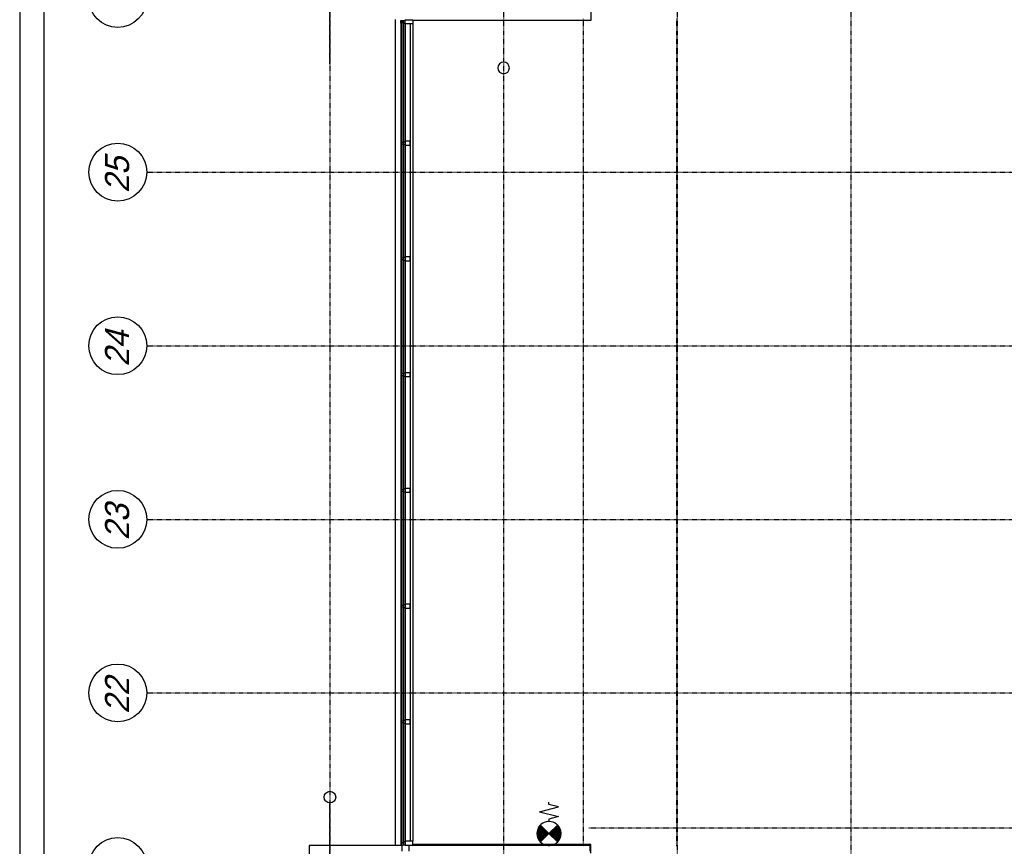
# Model space of a CAD drawing. Extents: x 0 to 1537, y 0 to 841.
# Tile 7 of 58: x 20 to 224, y 328 to 500. Entities that reach past the tile are written whole.
import ezdxf
from ezdxf.enums import TextEntityAlignment as Align

# ---------------------------------------------------------------- set-up
doc = ezdxf.new("R2010")
doc.units = 0
doc.header["$PDSIZE"] = 2
for name, pattern in [('B0702', [1.171875, 0.78125, -0.390625]), ('DASHDOT', [25.4, 12.7, -6.35, 0, -6.35]), ('DASHDOT2', [12.7, 6.35, -3.175, 0, -3.175]), ('HIDDEN2', [4.7625, 3.175, -1.5875])]:
    doc.linetypes.add(name, pattern=pattern)
doc.layers.get('0').update_dxf_attribs({"linetype": 'CONTINUOUS'})
for name, color, linetype in [('AB$1A---_ATTRIB', 9, 'CONTINUOUS'), ('AL$1A---_ALGEMEEN', 9, 'CONTINUOUS'), ('STRAMIEN', 1, 'CONTINUOUS'), ('VITELDATA', 1, 'CONTINUOUS')]:
    doc.layers.add(name, color=color, linetype=linetype)
doc.styles.add('B-01', font='romans.shx', dxfattribs={"width": 1.2})
doc.styles.add('ROMANS', font='romans.shx', dxfattribs={"height": 300})
doc.styles.add('STYLE1', font='b-gbp', dxfattribs={"oblique": 15})

# ---------------------------------------------------------------- blocks, each defined once
blk = doc.blocks.new('FORA0H')
at = {"color": 4}
blk.add_line((20, 836), (20, 5), dxfattribs=at)
at = {"color": 6}
blk.add_line((25, 831), (25, 10), dxfattribs=at)
blk = doc.blocks.new('-STR-H2')
at = {"layer": 'AL$1A---_ALGEMEEN', "linetype": 'DASHDOT', "ltscale": 0.5}
blk.add_line((-3600, 0), (-9880, 0), dxfattribs=at)
at = {"layer": 'AL$1A---_ALGEMEEN', "linetype": 'Continuous', "ltscale": 2}
blk.add_circle((-10000, 0), 120, dxfattribs=at)
for p in [(-8560, 0), (-4960, 0)]:
    blk.add_point(p, dxfattribs=at)
blk = doc.blocks.new('XREF_B-A3-II-112')
at = {"layer": 'AL$1A---_ALGEMEEN', "color": 8, "ltscale": 2}
for p, q in [((27275, 72323), (27275, 72148)), ((23213, 72168), (23213, 55038)), ((23334, 72090), (23334, 55116)), ((23424, 72090), (23424, 55126)), ((23524, 72080), (23524, 55126)), ((27275, 72148), (23584, 72148)), ((23584, 72090), (23584, 55126)), ((21428, 55038), (21428, 47290)), ((23361, 55038), (21428, 55038)), ((23361, 54923), (23361, 55038)), ((27255, 55038), (23506, 55038)), ((23506, 54923), (23506, 55038)), ((27275, 55058), (23584, 55058)), ((27255, 54923), (27255, 55038)), ((27275, 54883), (27275, 55058))]:
    blk.add_line(p, q, dxfattribs=at)
at = {"layer": 'AL$1A---_ALGEMEEN', "color": 8}
for p, q in [((23334, 72090), (23334, 72150)), ((23334, 72150), (23356, 72150)), ((23356, 72090), (23334, 72090)), ((23356, 72150), (23424, 72150)), ((23356, 72150), (23356, 72090)), ((23358, 69618), (23358, 72105)), ((23358, 72105), (23385, 72105)), ((23385, 72105), (23385, 69618)), ((23388, 72090), (23388, 72150)), ((23424, 72090), (23388, 72090)), ((23424, 72080), (23424, 72160)), ((23424, 72160), (23584, 72160)), ((23584, 72080), (23424, 72080)), ((23584, 72160), (23584, 72080)), ((23356, 69633), (23334, 69633)), ((23334, 69633), (23334, 69573)), ((23356, 69573), (23356, 69633)), ((23424, 69633), (23388, 69633)), ((23388, 69633), (23388, 69573)), ((23524, 69643), (23424, 69643)), ((23424, 69643), (23424, 69563)), ((23524, 69563), (23524, 69643)), ((23334, 69573), (23356, 69573)), ((23385, 69618), (23358, 69618)), ((23358, 69588), (23385, 69588)), ((23358, 67218), (23358, 69588)), ((23358, 69588), (23385, 69588)), ((23385, 69588), (23385, 67218)), ((23388, 69573), (23424, 69573)), ((23424, 69563), (23524, 69563)), ((23356, 67233), (23334, 67233)), ((23334, 67233), (23334, 67173)), ((23334, 67173), (23356, 67173)), ((23356, 67173), (23356, 67233)), ((23385, 67218), (23358, 67218)), ((23358, 67188), (23385, 67188)), ((23358, 64818), (23358, 67188)), ((23358, 67188), (23385, 67188)), ((23385, 67188), (23385, 64818)), ((23388, 67233), (23388, 67173)), ((23424, 67233), (23388, 67233)), ((23388, 67173), (23424, 67173)), ((23524, 67243), (23424, 67243)), ((23424, 67243), (23424, 67163)), ((23524, 67163), (23524, 67243)), ((23424, 67163), (23524, 67163)), ((23356, 64833), (23334, 64833)), ((23334, 64833), (23334, 64773)), ((23334, 64773), (23356, 64773)), ((23356, 64773), (23356, 64833)), ((23385, 64818), (23358, 64818)), ((23358, 64788), (23385, 64788)), ((23358, 62418), (23358, 64788)), ((23358, 64788), (23385, 64788)), ((23385, 64788), (23385, 62418)), ((23424, 64833), (23388, 64833)), ((23388, 64833), (23388, 64773)), ((23388, 64773), (23424, 64773)), ((23524, 64843), (23424, 64843)), ((23424, 64843), (23424, 64763)), ((23424, 64763), (23524, 64763)), ((23524, 64763), (23524, 64843)), ((23356, 62433), (23334, 62433)), ((23334, 62433), (23334, 62373)), ((23334, 62373), (23356, 62373)), ((23356, 62373), (23356, 62433)), ((23385, 62418), (23358, 62418)), ((23358, 62388), (23385, 62388)), ((23358, 60018), (23358, 62388)), ((23358, 62388), (23385, 62388)), ((23385, 62388), (23385, 60018)), ((23388, 62433), (23388, 62373)), ((23424, 62433), (23388, 62433)), ((23388, 62373), (23424, 62373)), ((23524, 62443), (23424, 62443)), ((23424, 62443), (23424, 62363)), ((23424, 62363), (23524, 62363)), ((23524, 62363), (23524, 62443)), ((23356, 60033), (23334, 60033)), ((23334, 60033), (23334, 59973)), ((23356, 59973), (23356, 60033)), ((23424, 60033), (23388, 60033)), ((23388, 60033), (23388, 59973)), ((23524, 60043), (23424, 60043)), ((23424, 60043), (23424, 59963)), ((23524, 59963), (23524, 60043)), ((23334, 59973), (23356, 59973)), ((23385, 60018), (23358, 60018)), ((23358, 59988), (23385, 59988)), ((23358, 57618), (23358, 59988)), ((23358, 59988), (23385, 59988)), ((23385, 59988), (23385, 57618)), ((23388, 59973), (23424, 59973)), ((23424, 59963), (23524, 59963)), ((23356, 57633), (23334, 57633)), ((23334, 57633), (23334, 57573)), ((23356, 57573), (23356, 57633)), ((23385, 57618), (23358, 57618)), ((23358, 57588), (23385, 57588)), ((23358, 55096), (23358, 57588)), ((23358, 57588), (23385, 57588)), ((23385, 57588), (23385, 55096)), ((23388, 57633), (23388, 57573)), ((23424, 57633), (23388, 57633)), ((23524, 57643), (23424, 57643)), ((23424, 57643), (23424, 57563)), ((23524, 57563), (23524, 57643)), ((23334, 57573), (23356, 57573)), ((23388, 57573), (23424, 57573)), ((23424, 57563), (23524, 57563)), ((26204, 55738), (26604, 55838)), ((26204, 55738), (26604, 55638)), ((26404, 55888), (26404, 55938)), ((26604, 55838), (26404, 55888)), ((26604, 55638), (26404, 55588)), ((26404, 55588), (26404, 55538)), ((26270, 55421), (26154, 55305)), ((26288, 55404), (26154, 55270)), ((26306, 55386), (26158, 55239)), ((26303, 55188), (26158, 55334)), ((26253, 55439), (26161, 55347)), ((26321, 55206), (26165, 55362)), ((26323, 55368), (26166, 55211)), ((26339, 55223), (26174, 55388)), ((26341, 55351), (26176, 55185)), ((26235, 55457), (26182, 55404)), ((26357, 55241), (26186, 55411)), ((26359, 55333), (26188, 55162)), ((26374, 55259), (26200, 55433)), ((26392, 55276), (26215, 55453)), ((26404, 55288), (26229, 55463)), ((26404, 55288), (26579, 55463)), ((23584, 55126), (23424, 55126)), ((23424, 55126), (23424, 55046)), ((23584, 55046), (23584, 55126)), ((26286, 55170), (26154, 55302)), ((26268, 55153), (26154, 55266)), ((26250, 55135), (26162, 55223)), ((26233, 55117), (26187, 55163)), ((26376, 55315), (26202, 55141)), ((26394, 55298), (26217, 55121)), ((26404, 55288), (26229, 55113)), ((26404, 55288), (26579, 55113)), ((23356, 55116), (23334, 55116)), ((23334, 55116), (23334, 55056)), ((23334, 55056), (23356, 55056)), ((23356, 55056), (23356, 55116)), ((23356, 55056), (23424, 55056)), ((23358, 55096), (23385, 55096)), ((23385, 55096), (23358, 55096)), ((23424, 55116), (23388, 55116)), ((23388, 55116), (23388, 55056)), ((23424, 55046), (23584, 55046))]:
    blk.add_line(p, q, dxfattribs=at)
at = {"layer": 'AL$1A---_ALGEMEEN', "color": 8, "linetype": 'B0702', "ltscale": 2}
for p, q in [((27113, 72183), (27113, 55023)), ((29050, 72183), (29050, 55023))]:
    blk.add_line(p, q, dxfattribs=at)
at = {"layer": 'AL$1A---_ALGEMEEN', "color": 8, "linetype": 'Continuous'}
for p, q in [((26597, 55449), (26420, 55272)), ((26612, 55429), (26437, 55254)), ((26622, 55163), (26450, 55335)), ((26625, 55407), (26455, 55237)), ((26634, 55187), (26468, 55353)), ((26637, 55383), (26473, 55219)), ((26644, 55212), (26486, 55370)), ((26646, 55357), (26490, 55201)), ((26651, 55241), (26503, 55388)), ((26655, 55272), (26521, 55406)), ((26655, 55308), (26539, 55423)), ((26647, 55350), (26557, 55441)), ((26624, 55409), (26574, 55459)), ((26593, 55122), (26415, 55300)), ((26609, 55141), (26433, 55317)), ((26652, 55328), (26508, 55184)), ((26655, 55296), (26526, 55166)), ((26654, 55259), (26543, 55148)), ((26644, 55214), (26561, 55131))]:
    blk.add_line(p, q, dxfattribs=at)
at = {"layer": 'AL$1A---_ALGEMEEN', "color": 8, "linetype": 'HIDDEN2'}
blk.add_line((27229, 55409), (71312, 55409), dxfattribs=at)
at = {"layer": 'AL$1A---_ALGEMEEN', "color": 8, "linetype": 'Continuous'}
blk.add_lwpolyline([(26582, 55110, 0.412892), (26582, 55466, -1.104742)], format="xyb", dxfattribs=at)
at = {"layer": 'AL$1A---_ALGEMEEN', "color": 8}
blk.add_arc((26404, 55288), 250, 44.9295, 316.2, dxfattribs=at)
at = {"layer": 'STRAMIEN', "color": 8, "linetype": 'DASHDOT2'}
for p, q in [((21863, 95903), (21863, 35276)), ((25463, 95903), (25463, 35276)), ((29063, 95903), (29063, 35276)), ((32663, 95903), (32663, 35276)), ((18063, 69003), (104973, 69003)), ((18063, 65403), (104973, 65403)), ((18063, 61803), (104973, 61803)), ((18063, 58203), (104973, 58203))]:
    blk.add_line(p, q, dxfattribs=at)
at = {"layer": 'STRAMIEN', "color": 8}
for centre in [(17463, 72603), (17463, 69003), (17463, 65403), (17463, 61803), (17463, 58203), (17463, 54603)]:
    blk.add_circle(centre, 600, dxfattribs=at)
at = {"layer": 'AL$1A---_ALGEMEEN', "color": 8, "linetype": 'Continuous', "ltscale": 2, "rotation": 270}
for p in [(21863, 67643), (21863, 46043)]:
    blk.add_blockref('-STR-H2', p, dxfattribs=at)
at = {"layer": 'AL$1A---_ALGEMEEN', "color": 8, "linetype": 'DASHDOT', "ltscale": 2, "xscale": -1, "rotation": 270}
blk.add_blockref('-STR-H2', (25463, 81163), dxfattribs=at)
at = {"layer": 'AB$1A---_ATTRIB', "color": 8, "linetype": 'Continuous', "style": 'ROMANS'}
for tag, p, height in [('RUIMTENUMMER', (60177, 86637), 200), ('PEILMAAT', (60123, 86380), 150), ('RUIMTENUMMER', (23322, 85669), 200), ('PEILMAAT', (23267, 85412), 150), ('RUIMTENUMMER', (25656, 84910), 200), ('RUIMTENUMMER', (66336, 84907), 200), ('PEILMAAT', (25602, 84653), 150), ('PEILMAAT', (66282, 84649), 150), ('RUIMTENUMMER', (23537, 82919), 200), ('PEILMAAT', (23482, 82661), 150), ('RUIMTENUMMER', (84269, 82608), 200), ('PEILMAAT', (84214, 82351), 150), ('RUIMTENUMMER', (23681, 80585), 200), ('PEILMAAT', (23626, 80328), 150), ('RUIMTENUMMER', (22894, 79094), 200), ('RUIMTENUMMER', (66336, 79048), 200), ('PEILMAAT', (22839, 78837), 150), ('PEILMAAT', (66282, 78791), 150), ('RUIMTENUMMER', (84269, 77245), 200), ('PEILMAAT', (84214, 76988), 150), ('RUIMTENUMMER', (75644, 75605), 200), ('RUIMTENUMMER', (81101, 75686), 200), ('RUIMTENUMMER', (83671, 75687), 200), ('RUIMTENUMMER', (86015, 75686), 200), ('RUIMTENUMMER', (25752, 75504), 200), ('PEILMAAT', (81047, 75429), 150), ('PEILMAAT', (83616, 75430), 150), ('PEILMAAT', (85961, 75429), 150), ('PEILMAAT', (25698, 75247), 150), ('PEILMAAT', (75590, 75347), 150), ('RUIMTENUMMER', (93081, 75257), 200), ('PEILMAAT', (93026, 75000), 150), ('RUIMTENUMMER', (88630, 74488), 200), ('PEILMAAT', (88576, 74231), 150), ('RUIMTENUMMER', (73290, 74100), 200), ('PEILMAAT', (73235, 73843), 150), ('RUIMTENUMMER', (75369, 73882), 200), ('PEILMAAT', (75315, 73624), 150), ('RUIMTENUMMER', (78391, 73378), 200), ('RUIMTENUMMER', (23083, 73242), 200), ('RUIMTENUMMER', (25752, 73237), 200), ('PEILMAAT', (23029, 72985), 150), ('PEILMAAT', (25698, 72979), 150), ('PEILMAAT', (78337, 73120), 150), ('RUIMTENUMMER', (44810, 70416), 200), ('PEILMAAT', (44756, 70158), 150), ('RUIMTENUMMER', (83574, 63583), 200), ('RUIMTENUMMER', (44810, 63429), 200), ('PEILMAAT', (44756, 63172), 150), ('PEILMAAT', (83520, 63326), 150), ('RUIMTENUMMER', (75343, 53663), 200), ('RUIMTENUMMER', (78500, 53652), 200), ('PEILMAAT', (75289, 53406), 150), ('PEILMAAT', (78446, 53394), 150), ('RUIMTENUMMER', (23322, 53269), 200), ('PEILMAAT', (23267, 53012), 150), ('RUIMTENUMMER', (25658, 52384), 200), ('PEILMAAT', (25603, 52127), 150), ('RUIMTENUMMER', (23527, 50518), 200), ('PEILMAAT', (23472, 50260), 150), ('RUIMTENUMMER', (80352, 50113), 200), ('PEILMAAT', (80297, 49856), 150), ('RUIMTENUMMER', (73192, 49570), 200), ('PEILMAAT', (73138, 49313), 150), ('RUIMTENUMMER', (81728, 49257), 200), ('PEILMAAT', (81673, 49000), 150), ('RUIMTENUMMER', (76409, 48643), 200), ('RUIMTENUMMER', (79143, 48643), 200), ('PEILMAAT', (76354, 48386), 150), ('PEILMAAT', (79089, 48386), 150), ('RUIMTENUMMER', (23681, 48185), 200), ('PEILMAAT', (23626, 47928), 150), ('RUIMTENUMMER', (22696, 46692), 200), ('RUIMTENUMMER', (77664, 46745), 200), ('PEILMAAT', (22641, 46435), 150), ('PEILMAAT', (77610, 46488), 150), ('RUIMTENUMMER', (87918, 45636), 200), ('PEILMAAT', (87863, 45379), 150), ('RUIMTENUMMER', (24055, 43108), 200), ('RUIMTENUMMER', (25752, 43104), 200), ('RUIMTENUMMER', (77664, 43246), 200), ('PEILMAAT', (77610, 42989), 150), ('PEILMAAT', (24001, 42851), 150), ('PEILMAAT', (25698, 42847), 150), ('RUIMTENUMMER', (25752, 40842), 200), ('PEILMAAT', (25698, 40585), 150), ('RUIMTENUMMER', (76511, 38932), 200), ('RUIMTENUMMER', (80009, 38932), 200), ('PEILMAAT', (76457, 38675), 150), ('PEILMAAT', (79955, 38675), 150), ('RUIMTENUMMER', (81728, 37671), 200), ('PEILMAAT', (81673, 37413), 150)]:
    blk.add_attdef(tag, p, '', height=height, dxfattribs=at)
for tag, p, height in [('RUIMTENUMMER', (22253, 82959), 200), ('PEILMAAT', (22510, 82905), 150), ('RUIMTENUMMER', (22255, 50559), 200), ('PEILMAAT', (22512, 50505), 150)]:
    blk.add_attdef(tag, p, '', height=height, rotation=90, dxfattribs=at)
at = {"layer": 'AB$1A---_ATTRIB', "color": 8, "style": 'B-01', "oblique": 15, "flags": 1}
for tag, p in [('SCHACHT', (75598, 75883)), ('KOOI', (75868, 75883)), ('DAGMAAT', (76138, 75883)), ('GEWICHT', (76408, 75883)), ('PERSONEN', (76678, 75883))]:
    blk.add_attdef(tag, p, '', height=180, rotation=270, dxfattribs=at)
at = {"layer": 'STRAMIEN', "color": 8, "linetype": 'DASHDOT2', "style": 'STYLE1', "oblique": 15}
for s, p in [('25', (17848, 68572)), ('24', (17848, 64972)), ('23', (17848, 61372)), ('22', (17848, 57772))]:
    blk.add_text(s, height=500, rotation=90, dxfattribs=at).set_placement(p, align=Align.BOTTOM_LEFT)

msp = doc.modelspace()

# ---------------------------------------------------------------- block references
msp.add_blockref('FORA0H', (0, 0))
at = {"layer": 'VITELDATA', "xscale": 0.01, "yscale": 0.01, "zscale": 0.01}
msp.add_blockref('XREF_B-A3-II-112', (-134.29, -221.75), dxfattribs=at)

doc.saveas('drawing.dxf')
